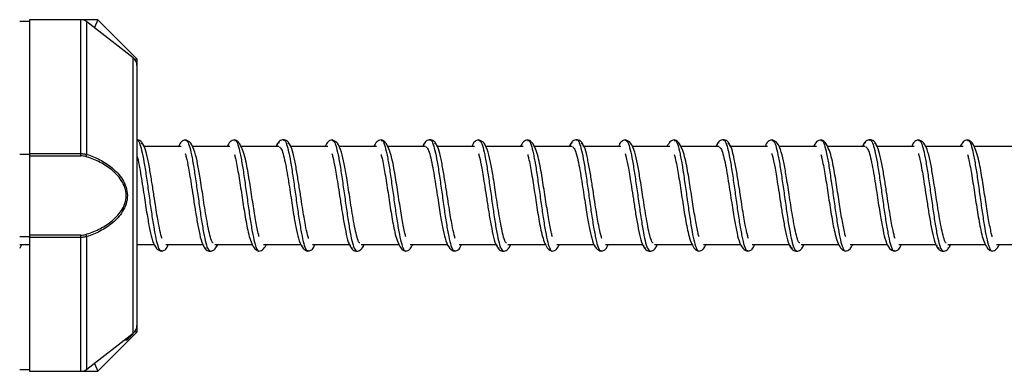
# Model space of a CAD drawing. Header units: millimetres. Extents: x 13 to 546, y 13 to 419.
# Tile 8 of 12: x 233 to 284, y 249 to 267. Entities that reach past the tile are written whole.
import ezdxf

# ---------------------------------------------------------------- set-up
doc = ezdxf.new("R2010")
doc.units = ezdxf.units.MM
doc.header["$LTSCALE"] = 2

msp = doc.modelspace()

# ---------------------------------------------------------------- linework, layer by layer
for p, q in [((233.73, 266.831), (233.23, 266.831)), ((236.357, 266.931), (233.73, 266.931)), ((233.73, 266.931), (233.73, 260.074)), ((236.357, 260.074), (236.357, 266.931)), ((237.23, 266.931), (236.357, 266.931)), ((236.665, 260.037), (236.665, 266.825)), ((239.037, 264.972), (236.665, 266.825)), ((237.041, 266.531), (237.064, 266.531)), ((237.23, 266.931), (237.064, 266.531)), ((237.064, 266.531), (237.144, 266.451)), ((237.23, 266.931), (239.23, 264.931)), ((238.73, 265.231), (238.705, 265.231)), ((238.816, 265.145), (238.73, 265.231)), ((238.73, 265.212), (238.73, 265.231)), ((239.037, 250.89), (239.037, 264.972)), ((239.23, 264.931), (239.123, 264.887)), ((239.23, 264.931), (239.23, 264.578)), ((239.219, 260.778), (239.208, 260.776)), ((239.208, 260.755), (239.221, 260.766)), ((241.486, 260.431), (239.598, 260.431)), ((241.713, 260.761), (241.728, 260.752)), ((243.986, 260.431), (242.06, 260.431)), ((244.212, 260.747), (244.237, 260.749)), ((246.486, 260.431), (244.559, 260.431)), ((246.708, 260.755), (246.721, 260.766)), ((248.986, 260.431), (247.098, 260.431)), ((249.213, 260.761), (249.228, 260.752)), ((251.486, 260.431), (249.56, 260.431)), ((251.712, 260.747), (251.737, 260.749)), ((253.986, 260.431), (252.059, 260.431)), ((254.208, 260.755), (254.221, 260.766)), ((256.486, 260.431), (254.598, 260.431)), ((256.713, 260.761), (256.728, 260.752)), ((258.986, 260.431), (257.06, 260.431)), ((259.212, 260.747), (259.237, 260.749)), ((261.486, 260.431), (259.559, 260.431)), ((261.708, 260.755), (261.721, 260.766)), ((263.986, 260.431), (262.098, 260.431)), ((264.213, 260.761), (264.228, 260.752)), ((266.486, 260.431), (264.56, 260.431)), ((266.712, 260.747), (266.737, 260.749)), ((268.986, 260.431), (267.059, 260.431)), ((269.208, 260.755), (269.221, 260.766)), ((271.486, 260.431), (269.598, 260.431)), ((271.713, 260.761), (271.728, 260.752)), ((273.986, 260.431), (272.06, 260.431)), ((274.212, 260.747), (274.237, 260.749)), ((276.486, 260.431), (274.559, 260.431)), ((276.708, 260.755), (276.721, 260.766)), ((278.986, 260.431), (277.098, 260.431)), ((279.213, 260.761), (279.228, 260.752)), ((281.486, 260.431), (279.56, 260.431)), ((281.712, 260.747), (281.737, 260.749)), ((283.986, 260.431), (282.059, 260.431)), ((233.23, 260.051), (233.73, 260.051)), ((233.73, 260.074), (233.73, 259.957)), ((233.73, 260.074), (236.357, 260.074)), ((233.73, 259.957), (236.357, 259.957)), ((233.73, 259.957), (233.73, 255.905)), ((236.357, 259.957), (236.357, 260.074)), ((233.73, 255.905), (233.73, 255.788)), ((236.357, 255.905), (233.73, 255.905)), ((236.357, 255.788), (236.357, 255.905)), ((233.73, 255.811), (233.23, 255.811)), ((233.23, 255.431), (233.73, 255.431)), ((236.357, 255.788), (233.73, 255.788)), ((233.73, 255.788), (233.73, 248.931)), ((236.357, 248.931), (236.357, 255.788)), ((236.665, 249.037), (236.665, 255.826)), ((239.23, 255.431), (240.122, 255.431)), ((240.703, 255.431), (242.592, 255.431)), ((243.203, 255.431), (245.124, 255.431)), ((245.703, 255.431), (247.622, 255.431)), ((248.203, 255.431), (250.092, 255.431)), ((250.703, 255.431), (252.624, 255.431)), ((253.203, 255.431), (255.122, 255.431)), ((255.703, 255.431), (257.592, 255.431)), ((258.203, 255.431), (260.124, 255.431)), ((260.703, 255.431), (262.622, 255.431)), ((263.203, 255.431), (265.092, 255.431)), ((265.703, 255.431), (267.624, 255.431)), ((268.203, 255.431), (270.122, 255.431)), ((270.703, 255.431), (272.592, 255.431)), ((273.203, 255.431), (275.124, 255.431)), ((275.703, 255.431), (277.622, 255.431)), ((278.203, 255.431), (280.092, 255.431)), ((280.703, 255.431), (282.624, 255.431)), ((283.203, 255.431), (285.122, 255.431)), ((240.458, 255.116), (240.478, 255.114)), ((242.958, 255.107), (242.971, 255.096)), ((245.46, 255.099), (245.474, 255.107)), ((247.958, 255.116), (247.978, 255.114)), ((250.458, 255.107), (250.471, 255.096)), ((252.96, 255.099), (252.974, 255.107)), ((255.458, 255.116), (255.478, 255.114)), ((257.958, 255.107), (257.971, 255.096)), ((260.46, 255.099), (260.474, 255.107)), ((262.958, 255.116), (262.978, 255.114)), ((265.458, 255.107), (265.471, 255.096)), ((267.96, 255.099), (267.974, 255.107)), ((270.458, 255.116), (270.478, 255.114)), ((272.958, 255.107), (272.971, 255.096)), ((275.46, 255.099), (275.474, 255.107)), ((277.958, 255.116), (277.978, 255.114)), ((280.458, 255.107), (280.471, 255.096)), ((282.96, 255.099), (282.974, 255.107)), ((236.665, 249.037), (239.037, 250.89)), ((239.23, 250.931), (237.23, 248.931)), ((238.73, 250.55), (239.03, 250.85)), ((239.03, 250.85), (239.03, 250.884)), ((239.123, 250.975), (239.23, 250.931)), ((239.23, 251.284), (239.23, 250.931)), ((238.601, 250.55), (238.73, 250.55)), ((238.73, 250.55), (238.73, 250.65)), ((237.041, 249.331), (237.064, 249.331)), ((237.144, 249.411), (237.064, 249.331)), ((237.064, 249.331), (237.23, 248.931)), ((233.23, 249.031), (233.73, 249.031)), ((233.73, 248.931), (236.357, 248.931)), ((236.357, 248.931), (237.23, 248.931))]:
    msp.add_line(p, q)
for centre, radius, start, end in [((236.357, 266.431), 0.5, 52, 90), ((238.73, 264.578), 0.5, 360, 52), ((236.524, 260.043), 0.141, 304.2213, 357.4642), ((236.524, 255.819), 0.141, 2.5358, 55.7787), ((238.73, 251.284), 0.5, 308, 0), ((236.357, 249.431), 0.5, 270, 308)]:
    msp.add_arc(centre, radius, start, end)
for points, knots in [([(239.23, 264.578), (239.23, 264.577), (239.23, 264.575), (239.23, 264.558), (239.23, 264.531), (239.23, 264.493), (239.23, 264.444), (239.23, 264.384), (239.23, 264.288), (239.23, 264.139), (239.23, 263.904), (239.23, 263.611), (239.23, 263.114), (239.23, 262.307), (239.23, 261.061), (239.23, 259.568), (239.23, 257.931), (239.23, 256.294), (239.23, 254.801), (239.23, 253.555), (239.23, 252.748), (239.23, 252.251), (239.23, 251.958), (239.23, 251.724), (239.23, 251.553), (239.23, 251.428), (239.23, 251.346), (239.23, 251.294), (239.23, 251.288), (239.23, 251.284)], [0, 0, 0, 0, 0.012971, 0.02589, 0.038779, 0.051659, 0.064552, 0.077478, 0.09046, 0.117494, 0.144572, 0.174806, 0.205084, 0.271825, 0.344214, 0.42093, 0.500006, 0.579082, 0.655798, 0.728188, 0.794928, 0.825156, 0.85544, 0.882469, 0.909552, 0.932211, 0.954762, 0.97732, 1, 1, 1, 1]), ([(239.575, 260.444), (239.559, 260.498), (239.529, 260.606), (239.423, 260.713), (239.314, 260.77), (239.251, 260.775), (239.219, 260.778)], [0, 0, 0, 0, 0.2557301, 0.5105111, 0.7589994, 1, 1, 1, 1]), ([(239.221, 260.766), (239.226, 260.77), (239.268, 260.808), (239.354, 260.646), (239.467, 260.274), (239.588, 259.678), (239.702, 258.935), (239.822, 258.106), (239.937, 257.261), (240.056, 256.475), (240.173, 255.811), (240.289, 255.343), (240.386, 255.101), (240.441, 255.112), (240.458, 255.116)], [0, 0, 0, 0, 0.010189, 0.105643, 0.199833, 0.295229, 0.389527, 0.484789, 0.57928, 0.674334, 0.769104, 0.863873, 0.958927, 1, 1, 1, 1]), ([(240.51, 255.727), (240.492, 255.783), (240.441, 255.943), (240.36, 256.339), (240.27, 256.833), (240.187, 257.343), (240.097, 257.951), (239.989, 258.63), (239.877, 259.335), (239.747, 259.975), (239.612, 260.482), (239.514, 260.573), (239.463, 260.62)], [0, 0, 0, 0, 0.058705, 0.167651, 0.237401, 0.31642, 0.404476, 0.503782, 0.611717, 0.731196, 0.859661, 1, 1, 1, 1]), ([(241.719, 260.778), (241.667, 260.767), (241.561, 260.744), (241.427, 260.62), (241.381, 260.481), (241.364, 260.431)], [0, 0, 0, 0, 0.383151, 0.777281, 1, 1, 1, 1]), ([(243.128, 255.5), (243.117, 255.505), (243.071, 255.528), (242.986, 255.777), (242.887, 256.199), (242.789, 256.725), (242.696, 257.284), (242.59, 257.994), (242.464, 258.792), (242.336, 259.566), (242.196, 260.183), (241.984, 260.679), (241.809, 260.744), (241.719, 260.778)], [0, 0, 0, 0, 0.029326, 0.12261, 0.209649, 0.292409, 0.369756, 0.440851, 0.567618, 0.671793, 0.77546, 0.884313, 1, 1, 1, 1]), ([(241.728, 260.752), (241.757, 260.745), (241.825, 260.729), (241.93, 260.419), (242.048, 259.896), (242.165, 259.195), (242.281, 258.387), (242.401, 257.54), (242.515, 256.725), (242.635, 256.015), (242.749, 255.475), (242.861, 255.146), (242.928, 255.119), (242.958, 255.107)], [0, 0, 0, 0, 0.068843, 0.163956, 0.259372, 0.354787, 0.449901, 0.545564, 0.64044, 0.736275, 0.831, 0.926931, 1, 1, 1, 1]), ([(244.219, 260.778), (244.139, 260.757), (243.984, 260.717), (243.885, 260.524), (243.838, 260.431)], [0, 0, 0, 0, 0.517153, 1, 1, 1, 1]), ([(245.481, 255.809), (245.465, 255.871), (245.408, 256.084), (245.291, 256.689), (245.148, 257.61), (244.989, 258.635), (244.859, 259.451), (244.715, 260.046), (244.572, 260.441), (244.397, 260.723), (244.279, 260.759), (244.219, 260.778)], [0, 0, 0, 0, 0.055834, 0.190866, 0.32998, 0.473648, 0.62566, 0.710874, 0.801094, 0.897713, 1, 1, 1, 1]), ([(244.237, 260.749), (244.249, 260.752), (244.3, 260.768), (244.393, 260.545), (244.507, 260.095), (244.628, 259.444), (244.741, 258.663), (244.862, 257.823), (244.975, 256.988), (245.096, 256.239), (245.21, 255.626), (245.33, 255.239), (245.411, 255.063), (245.455, 255.095), (245.46, 255.099)], [0, 0, 0, 0, 0.030367, 0.126573, 0.221804, 0.318145, 0.413267, 0.509666, 0.604766, 0.701146, 0.796312, 0.892594, 0.987913, 1, 1, 1, 1]), ([(246.512, 260.635), (246.47, 260.63), (246.415, 260.624), (246.359, 260.469), (246.345, 260.431)], [0, 0, 0, 0, 0.755167, 1, 1, 1, 1]), ([(246.719, 260.778), (246.689, 260.775), (246.627, 260.77), (246.521, 260.717), (246.42, 260.613), (246.392, 260.511), (246.379, 260.46)], [0, 0, 0, 0, 0.239569, 0.485837, 0.740593, 1, 1, 1, 1]), ([(246.505, 260.43), (246.545, 260.4), (246.621, 260.342), (246.727, 259.991), (246.834, 259.52), (246.93, 258.966), (247.021, 258.387), (247.134, 257.671), (247.252, 256.878), (247.387, 256.15), (247.517, 255.589), (247.721, 255.168), (247.886, 255.112), (247.969, 255.084)], [0, 0, 0, 0, 0.094613, 0.183154, 0.26791, 0.346844, 0.420806, 0.490118, 0.610571, 0.71147, 0.806136, 0.903595, 1, 1, 1, 1]), ([(247.075, 260.444), (247.059, 260.498), (247.029, 260.606), (246.923, 260.713), (246.814, 260.77), (246.751, 260.775), (246.719, 260.778)], [0, 0, 0, 0, 0.25573, 0.510511, 0.758999, 1, 1, 1, 1]), ([(246.721, 260.766), (246.726, 260.77), (246.768, 260.808), (246.854, 260.646), (246.967, 260.274), (247.088, 259.678), (247.202, 258.935), (247.322, 258.106), (247.437, 257.261), (247.556, 256.475), (247.673, 255.811), (247.789, 255.343), (247.886, 255.101), (247.941, 255.112), (247.958, 255.116)], [0, 0, 0, 0, 0.010189, 0.105643, 0.199833, 0.295229, 0.389527, 0.484789, 0.57928, 0.674334, 0.769104, 0.863873, 0.958927, 1, 1, 1, 1]), ([(248.01, 255.727), (247.992, 255.783), (247.941, 255.943), (247.86, 256.339), (247.77, 256.833), (247.687, 257.343), (247.597, 257.951), (247.489, 258.63), (247.377, 259.335), (247.247, 259.975), (247.112, 260.482), (247.014, 260.573), (246.963, 260.62)], [0, 0, 0, 0, 0.058705, 0.167651, 0.237401, 0.31642, 0.404476, 0.503782, 0.611717, 0.731196, 0.859661, 1, 1, 1, 1]), ([(249.219, 260.778), (249.167, 260.767), (249.061, 260.744), (248.927, 260.62), (248.881, 260.481), (248.864, 260.431)], [0, 0, 0, 0, 0.383151, 0.777281, 1, 1, 1, 1]), ([(250.628, 255.5), (250.617, 255.505), (250.571, 255.528), (250.486, 255.777), (250.387, 256.199), (250.289, 256.725), (250.196, 257.284), (250.09, 257.994), (249.964, 258.792), (249.836, 259.566), (249.696, 260.183), (249.484, 260.679), (249.309, 260.744), (249.219, 260.778)], [0, 0, 0, 0, 0.029326, 0.12261, 0.209649, 0.292409, 0.369756, 0.440851, 0.567618, 0.671793, 0.77546, 0.884313, 1, 1, 1, 1]), ([(249.228, 260.752), (249.257, 260.745), (249.325, 260.729), (249.43, 260.419), (249.548, 259.896), (249.665, 259.195), (249.781, 258.387), (249.901, 257.54), (250.015, 256.725), (250.135, 256.015), (250.249, 255.475), (250.361, 255.146), (250.428, 255.119), (250.458, 255.107)], [0, 0, 0, 0, 0.068843, 0.163956, 0.259372, 0.354787, 0.449901, 0.545564, 0.64044, 0.736275, 0.831, 0.926931, 1, 1, 1, 1]), ([(251.719, 260.778), (251.639, 260.757), (251.484, 260.717), (251.385, 260.524), (251.338, 260.431)], [0, 0, 0, 0, 0.517153, 1, 1, 1, 1]), ([(252.981, 255.809), (252.965, 255.871), (252.908, 256.084), (252.791, 256.689), (252.648, 257.61), (252.489, 258.635), (252.359, 259.451), (252.215, 260.046), (252.072, 260.441), (251.897, 260.723), (251.779, 260.759), (251.719, 260.778)], [0, 0, 0, 0, 0.055834, 0.190866, 0.32998, 0.473648, 0.62566, 0.710874, 0.801094, 0.897713, 1, 1, 1, 1]), ([(251.737, 260.749), (251.749, 260.752), (251.8, 260.768), (251.893, 260.545), (252.007, 260.095), (252.128, 259.444), (252.241, 258.663), (252.362, 257.823), (252.475, 256.988), (252.596, 256.239), (252.71, 255.626), (252.83, 255.239), (252.911, 255.063), (252.955, 255.095), (252.96, 255.099)], [0, 0, 0, 0, 0.030367, 0.126573, 0.221804, 0.318145, 0.413267, 0.509666, 0.604766, 0.701146, 0.796312, 0.892594, 0.987913, 1, 1, 1, 1]), ([(254.012, 260.635), (253.97, 260.63), (253.915, 260.624), (253.859, 260.469), (253.845, 260.431)], [0, 0, 0, 0, 0.755167, 1, 1, 1, 1]), ([(254.219, 260.778), (254.189, 260.775), (254.127, 260.77), (254.021, 260.717), (253.92, 260.613), (253.892, 260.511), (253.879, 260.46)], [0, 0, 0, 0, 0.239569, 0.485837, 0.740593, 1, 1, 1, 1]), ([(254.005, 260.43), (254.045, 260.4), (254.121, 260.342), (254.227, 259.991), (254.334, 259.52), (254.43, 258.966), (254.521, 258.387), (254.634, 257.671), (254.752, 256.878), (254.887, 256.15), (255.017, 255.589), (255.221, 255.168), (255.386, 255.112), (255.469, 255.084)], [0, 0, 0, 0, 0.094613, 0.183154, 0.26791, 0.346844, 0.420806, 0.490118, 0.610571, 0.71147, 0.806136, 0.903595, 1, 1, 1, 1]), ([(254.575, 260.444), (254.559, 260.498), (254.529, 260.606), (254.423, 260.713), (254.314, 260.77), (254.251, 260.775), (254.219, 260.778)], [0, 0, 0, 0, 0.25573, 0.510511, 0.758999, 1, 1, 1, 1]), ([(254.221, 260.766), (254.226, 260.77), (254.268, 260.808), (254.354, 260.646), (254.467, 260.274), (254.588, 259.678), (254.702, 258.935), (254.822, 258.106), (254.937, 257.261), (255.056, 256.475), (255.173, 255.811), (255.289, 255.343), (255.386, 255.101), (255.441, 255.112), (255.458, 255.116)], [0, 0, 0, 0, 0.010189, 0.105643, 0.199833, 0.295229, 0.389527, 0.484789, 0.57928, 0.674334, 0.769104, 0.863873, 0.958927, 1, 1, 1, 1]), ([(255.51, 255.727), (255.492, 255.783), (255.441, 255.943), (255.36, 256.339), (255.27, 256.833), (255.187, 257.343), (255.097, 257.951), (254.989, 258.63), (254.877, 259.335), (254.747, 259.975), (254.612, 260.482), (254.514, 260.573), (254.463, 260.62)], [0, 0, 0, 0, 0.058705, 0.167651, 0.237401, 0.31642, 0.404476, 0.503782, 0.611717, 0.731196, 0.859661, 1, 1, 1, 1]), ([(256.719, 260.778), (256.667, 260.767), (256.561, 260.744), (256.427, 260.62), (256.381, 260.481), (256.364, 260.431)], [0, 0, 0, 0, 0.383151, 0.777281, 1, 1, 1, 1]), ([(258.128, 255.5), (258.117, 255.505), (258.071, 255.528), (257.986, 255.777), (257.887, 256.199), (257.789, 256.725), (257.696, 257.284), (257.59, 257.994), (257.464, 258.792), (257.336, 259.566), (257.196, 260.183), (256.984, 260.679), (256.809, 260.744), (256.719, 260.778)], [0, 0, 0, 0, 0.029326, 0.12261, 0.209649, 0.292409, 0.369756, 0.440851, 0.567618, 0.671793, 0.77546, 0.884313, 1, 1, 1, 1]), ([(256.728, 260.752), (256.757, 260.745), (256.825, 260.729), (256.93, 260.419), (257.048, 259.896), (257.165, 259.195), (257.281, 258.387), (257.401, 257.54), (257.515, 256.725), (257.635, 256.015), (257.749, 255.475), (257.861, 255.146), (257.928, 255.119), (257.958, 255.107)], [0, 0, 0, 0, 0.068843, 0.163956, 0.259372, 0.354787, 0.449901, 0.545564, 0.64044, 0.736275, 0.831, 0.926931, 1, 1, 1, 1]), ([(259.219, 260.778), (259.139, 260.757), (258.984, 260.717), (258.885, 260.524), (258.838, 260.431)], [0, 0, 0, 0, 0.517153, 1, 1, 1, 1]), ([(260.481, 255.809), (260.465, 255.871), (260.408, 256.084), (260.291, 256.689), (260.148, 257.61), (259.989, 258.635), (259.859, 259.451), (259.715, 260.046), (259.572, 260.441), (259.397, 260.723), (259.279, 260.759), (259.219, 260.778)], [0, 0, 0, 0, 0.055834, 0.190866, 0.32998, 0.473648, 0.62566, 0.710874, 0.801094, 0.897713, 1, 1, 1, 1]), ([(259.237, 260.749), (259.249, 260.752), (259.3, 260.768), (259.393, 260.545), (259.507, 260.095), (259.628, 259.444), (259.741, 258.663), (259.862, 257.823), (259.975, 256.988), (260.096, 256.239), (260.21, 255.626), (260.33, 255.239), (260.411, 255.063), (260.455, 255.095), (260.46, 255.099)], [0, 0, 0, 0, 0.030367, 0.126573, 0.221804, 0.318145, 0.413267, 0.509666, 0.604766, 0.701146, 0.796312, 0.892594, 0.987913, 1, 1, 1, 1]), ([(261.512, 260.635), (261.47, 260.63), (261.415, 260.624), (261.359, 260.469), (261.345, 260.431)], [0, 0, 0, 0, 0.755167, 1, 1, 1, 1]), ([(261.719, 260.778), (261.689, 260.775), (261.627, 260.77), (261.521, 260.717), (261.42, 260.613), (261.392, 260.511), (261.379, 260.46)], [0, 0, 0, 0, 0.239569, 0.485837, 0.740593, 1, 1, 1, 1]), ([(261.505, 260.43), (261.545, 260.4), (261.621, 260.342), (261.727, 259.991), (261.834, 259.52), (261.93, 258.966), (262.021, 258.387), (262.134, 257.671), (262.252, 256.878), (262.387, 256.15), (262.517, 255.589), (262.721, 255.168), (262.886, 255.112), (262.969, 255.084)], [0, 0, 0, 0, 0.094613, 0.183154, 0.26791, 0.346844, 0.420806, 0.490118, 0.610571, 0.71147, 0.806136, 0.903595, 1, 1, 1, 1]), ([(262.075, 260.444), (262.059, 260.498), (262.029, 260.606), (261.923, 260.713), (261.814, 260.77), (261.751, 260.775), (261.719, 260.778)], [0, 0, 0, 0, 0.2557301, 0.5105111, 0.7589994, 1, 1, 1, 1]), ([(261.721, 260.766), (261.726, 260.77), (261.768, 260.808), (261.854, 260.646), (261.967, 260.274), (262.088, 259.678), (262.202, 258.935), (262.322, 258.106), (262.437, 257.261), (262.556, 256.475), (262.673, 255.811), (262.789, 255.343), (262.886, 255.101), (262.941, 255.112), (262.958, 255.116)], [0, 0, 0, 0, 0.010189, 0.105643, 0.199833, 0.295229, 0.389527, 0.484789, 0.57928, 0.674334, 0.769104, 0.863873, 0.958927, 1, 1, 1, 1]), ([(263.01, 255.727), (262.992, 255.783), (262.941, 255.943), (262.86, 256.339), (262.77, 256.833), (262.687, 257.343), (262.597, 257.951), (262.489, 258.63), (262.377, 259.335), (262.247, 259.975), (262.112, 260.482), (262.014, 260.573), (261.963, 260.62)], [0, 0, 0, 0, 0.058705, 0.167651, 0.237401, 0.31642, 0.404476, 0.503782, 0.611717, 0.731196, 0.859661, 1, 1, 1, 1]), ([(264.219, 260.778), (264.167, 260.767), (264.061, 260.744), (263.927, 260.62), (263.881, 260.481), (263.864, 260.431)], [0, 0, 0, 0, 0.383151, 0.777281, 1, 1, 1, 1]), ([(265.628, 255.5), (265.617, 255.505), (265.571, 255.528), (265.486, 255.777), (265.387, 256.199), (265.289, 256.725), (265.196, 257.284), (265.09, 257.994), (264.964, 258.792), (264.836, 259.566), (264.696, 260.183), (264.484, 260.679), (264.309, 260.744), (264.219, 260.778)], [0, 0, 0, 0, 0.029326, 0.12261, 0.209649, 0.292409, 0.369756, 0.440851, 0.567618, 0.671793, 0.77546, 0.884313, 1, 1, 1, 1]), ([(264.228, 260.752), (264.257, 260.745), (264.325, 260.729), (264.43, 260.419), (264.548, 259.896), (264.665, 259.195), (264.781, 258.387), (264.901, 257.54), (265.015, 256.725), (265.135, 256.015), (265.249, 255.475), (265.361, 255.146), (265.428, 255.119), (265.458, 255.107)], [0, 0, 0, 0, 0.068843, 0.163956, 0.259372, 0.354787, 0.449901, 0.545564, 0.64044, 0.736275, 0.831, 0.926931, 1, 1, 1, 1]), ([(266.719, 260.778), (266.639, 260.757), (266.484, 260.717), (266.385, 260.524), (266.338, 260.431)], [0, 0, 0, 0, 0.517153, 1, 1, 1, 1]), ([(267.981, 255.809), (267.965, 255.871), (267.908, 256.084), (267.791, 256.689), (267.648, 257.61), (267.489, 258.635), (267.359, 259.451), (267.215, 260.046), (267.072, 260.441), (266.897, 260.723), (266.779, 260.759), (266.719, 260.778)], [0, 0, 0, 0, 0.055834, 0.190866, 0.32998, 0.473648, 0.62566, 0.710874, 0.801094, 0.897713, 1, 1, 1, 1]), ([(266.737, 260.749), (266.749, 260.752), (266.8, 260.768), (266.893, 260.545), (267.007, 260.095), (267.128, 259.444), (267.241, 258.663), (267.362, 257.823), (267.475, 256.988), (267.596, 256.239), (267.71, 255.626), (267.83, 255.239), (267.911, 255.063), (267.955, 255.095), (267.96, 255.099)], [0, 0, 0, 0, 0.030367, 0.126573, 0.221804, 0.318145, 0.413267, 0.509666, 0.604766, 0.701146, 0.796312, 0.892594, 0.987913, 1, 1, 1, 1]), ([(269.012, 260.635), (268.97, 260.63), (268.915, 260.624), (268.859, 260.469), (268.845, 260.431)], [0, 0, 0, 0, 0.755167, 1, 1, 1, 1]), ([(269.219, 260.778), (269.189, 260.775), (269.127, 260.77), (269.021, 260.717), (268.92, 260.613), (268.892, 260.511), (268.879, 260.46)], [0, 0, 0, 0, 0.239569, 0.485837, 0.740593, 1, 1, 1, 1]), ([(269.005, 260.43), (269.045, 260.4), (269.121, 260.342), (269.227, 259.991), (269.334, 259.52), (269.43, 258.966), (269.521, 258.387), (269.634, 257.671), (269.752, 256.878), (269.887, 256.15), (270.017, 255.589), (270.221, 255.168), (270.386, 255.112), (270.469, 255.084)], [0, 0, 0, 0, 0.094613, 0.183154, 0.26791, 0.346844, 0.420806, 0.490118, 0.610571, 0.71147, 0.806136, 0.903595, 1, 1, 1, 1]), ([(269.575, 260.444), (269.559, 260.498), (269.529, 260.606), (269.423, 260.713), (269.314, 260.77), (269.251, 260.775), (269.219, 260.778)], [0, 0, 0, 0, 0.25573, 0.510511, 0.758999, 1, 1, 1, 1]), ([(269.221, 260.766), (269.226, 260.77), (269.268, 260.808), (269.354, 260.646), (269.467, 260.274), (269.588, 259.678), (269.702, 258.935), (269.822, 258.106), (269.937, 257.261), (270.056, 256.475), (270.173, 255.811), (270.289, 255.343), (270.386, 255.101), (270.441, 255.112), (270.458, 255.116)], [0, 0, 0, 0, 0.010189, 0.105643, 0.199833, 0.295229, 0.389527, 0.484789, 0.57928, 0.674334, 0.769104, 0.863873, 0.958927, 1, 1, 1, 1]), ([(270.51, 255.727), (270.492, 255.783), (270.441, 255.943), (270.36, 256.339), (270.27, 256.833), (270.187, 257.343), (270.097, 257.951), (269.989, 258.63), (269.877, 259.335), (269.747, 259.975), (269.612, 260.482), (269.514, 260.573), (269.463, 260.62)], [0, 0, 0, 0, 0.058705, 0.167651, 0.237401, 0.31642, 0.404476, 0.503782, 0.611717, 0.731196, 0.859661, 1, 1, 1, 1]), ([(271.719, 260.778), (271.667, 260.767), (271.561, 260.744), (271.427, 260.62), (271.381, 260.481), (271.364, 260.431)], [0, 0, 0, 0, 0.383151, 0.777281, 1, 1, 1, 1]), ([(273.128, 255.5), (273.117, 255.505), (273.071, 255.528), (272.986, 255.777), (272.887, 256.199), (272.789, 256.725), (272.696, 257.284), (272.59, 257.994), (272.464, 258.792), (272.336, 259.566), (272.196, 260.183), (271.984, 260.679), (271.809, 260.744), (271.719, 260.778)], [0, 0, 0, 0, 0.029326, 0.12261, 0.209649, 0.292409, 0.369756, 0.440851, 0.567618, 0.671793, 0.77546, 0.884313, 1, 1, 1, 1]), ([(271.728, 260.752), (271.757, 260.745), (271.825, 260.729), (271.93, 260.419), (272.048, 259.896), (272.165, 259.195), (272.281, 258.387), (272.401, 257.54), (272.515, 256.725), (272.635, 256.015), (272.749, 255.475), (272.861, 255.146), (272.928, 255.119), (272.958, 255.107)], [0, 0, 0, 0, 0.068843, 0.163956, 0.259372, 0.354787, 0.449901, 0.545564, 0.64044, 0.736275, 0.831, 0.926931, 1, 1, 1, 1]), ([(274.219, 260.778), (274.139, 260.757), (273.984, 260.717), (273.885, 260.524), (273.838, 260.431)], [0, 0, 0, 0, 0.517153, 1, 1, 1, 1]), ([(275.481, 255.809), (275.465, 255.871), (275.408, 256.084), (275.291, 256.689), (275.148, 257.61), (274.989, 258.635), (274.859, 259.451), (274.715, 260.046), (274.572, 260.441), (274.397, 260.723), (274.279, 260.759), (274.219, 260.778)], [0, 0, 0, 0, 0.055834, 0.190866, 0.32998, 0.473648, 0.62566, 0.710874, 0.801094, 0.897713, 1, 1, 1, 1]), ([(274.237, 260.749), (274.249, 260.752), (274.3, 260.768), (274.393, 260.545), (274.507, 260.095), (274.628, 259.444), (274.741, 258.663), (274.862, 257.823), (274.975, 256.988), (275.096, 256.239), (275.21, 255.626), (275.33, 255.239), (275.411, 255.063), (275.455, 255.095), (275.46, 255.099)], [0, 0, 0, 0, 0.030367, 0.126573, 0.221804, 0.318145, 0.413267, 0.509666, 0.604766, 0.701146, 0.796312, 0.892594, 0.987913, 1, 1, 1, 1]), ([(276.512, 260.635), (276.47, 260.63), (276.415, 260.624), (276.359, 260.469), (276.345, 260.431)], [0, 0, 0, 0, 0.755167, 1, 1, 1, 1]), ([(276.719, 260.778), (276.689, 260.775), (276.627, 260.77), (276.521, 260.717), (276.42, 260.613), (276.392, 260.511), (276.379, 260.46)], [0, 0, 0, 0, 0.239569, 0.485837, 0.740593, 1, 1, 1, 1]), ([(276.505, 260.43), (276.545, 260.4), (276.621, 260.342), (276.727, 259.991), (276.834, 259.52), (276.93, 258.966), (277.021, 258.387), (277.134, 257.671), (277.252, 256.878), (277.387, 256.15), (277.517, 255.589), (277.721, 255.168), (277.886, 255.112), (277.969, 255.084)], [0, 0, 0, 0, 0.094613, 0.183154, 0.26791, 0.346844, 0.420806, 0.490118, 0.610571, 0.71147, 0.806136, 0.903595, 1, 1, 1, 1]), ([(277.075, 260.444), (277.059, 260.498), (277.029, 260.606), (276.923, 260.713), (276.814, 260.77), (276.751, 260.775), (276.719, 260.778)], [0, 0, 0, 0, 0.25573, 0.510511, 0.758999, 1, 1, 1, 1]), ([(276.721, 260.766), (276.726, 260.77), (276.768, 260.808), (276.854, 260.646), (276.967, 260.274), (277.088, 259.678), (277.202, 258.935), (277.322, 258.106), (277.437, 257.261), (277.556, 256.475), (277.673, 255.811), (277.789, 255.343), (277.886, 255.101), (277.941, 255.112), (277.958, 255.116)], [0, 0, 0, 0, 0.010189, 0.105643, 0.199833, 0.295229, 0.389527, 0.484789, 0.57928, 0.674334, 0.769104, 0.863873, 0.958927, 1, 1, 1, 1]), ([(278.01, 255.727), (277.992, 255.783), (277.941, 255.943), (277.86, 256.339), (277.77, 256.833), (277.687, 257.343), (277.597, 257.951), (277.489, 258.63), (277.377, 259.335), (277.247, 259.975), (277.112, 260.482), (277.014, 260.573), (276.963, 260.62)], [0, 0, 0, 0, 0.058705, 0.167651, 0.237401, 0.31642, 0.404476, 0.503782, 0.611717, 0.731196, 0.859661, 1, 1, 1, 1]), ([(279.219, 260.778), (279.167, 260.767), (279.061, 260.744), (278.927, 260.62), (278.881, 260.481), (278.864, 260.431)], [0, 0, 0, 0, 0.383151, 0.777281, 1, 1, 1, 1]), ([(280.628, 255.5), (280.617, 255.505), (280.571, 255.528), (280.486, 255.777), (280.387, 256.199), (280.289, 256.725), (280.196, 257.284), (280.09, 257.994), (279.964, 258.792), (279.836, 259.566), (279.696, 260.183), (279.484, 260.679), (279.309, 260.744), (279.219, 260.778)], [0, 0, 0, 0, 0.029326, 0.12261, 0.209649, 0.292409, 0.369756, 0.440851, 0.567618, 0.671793, 0.77546, 0.884313, 1, 1, 1, 1]), ([(279.228, 260.752), (279.257, 260.745), (279.325, 260.729), (279.43, 260.419), (279.548, 259.896), (279.665, 259.195), (279.781, 258.387), (279.901, 257.54), (280.015, 256.725), (280.135, 256.015), (280.249, 255.475), (280.361, 255.146), (280.428, 255.119), (280.458, 255.107)], [0, 0, 0, 0, 0.068843, 0.163956, 0.259372, 0.354787, 0.449901, 0.545564, 0.64044, 0.736275, 0.831, 0.926931, 1, 1, 1, 1]), ([(281.719, 260.778), (281.639, 260.757), (281.484, 260.717), (281.385, 260.524), (281.338, 260.431)], [0, 0, 0, 0, 0.517153, 1, 1, 1, 1]), ([(282.981, 255.809), (282.965, 255.871), (282.908, 256.084), (282.791, 256.689), (282.648, 257.61), (282.489, 258.635), (282.359, 259.451), (282.215, 260.046), (282.072, 260.441), (281.897, 260.723), (281.779, 260.759), (281.719, 260.778)], [0, 0, 0, 0, 0.055834, 0.190866, 0.32998, 0.473648, 0.62566, 0.710874, 0.801094, 0.897713, 1, 1, 1, 1]), ([(281.737, 260.749), (281.749, 260.752), (281.8, 260.768), (281.893, 260.545), (282.007, 260.095), (282.128, 259.444), (282.241, 258.663), (282.362, 257.823), (282.475, 256.988), (282.596, 256.239), (282.71, 255.626), (282.83, 255.239), (282.911, 255.063), (282.955, 255.095), (282.96, 255.099)], [0, 0, 0, 0, 0.030367, 0.126573, 0.221804, 0.318145, 0.413267, 0.509666, 0.604766, 0.701146, 0.796312, 0.892594, 0.987913, 1, 1, 1, 1]), ([(236.357, 260.074), (236.38, 260.074), (236.426, 260.073), (236.493, 260.068), (236.556, 260.061), (236.614, 260.05), (236.648, 260.041), (236.665, 260.037)], [0, 0, 0, 0, 0.209186, 0.41563, 0.61734, 0.812591, 1, 1, 1, 1]), ([(236.604, 255.936), (236.83, 256.004), (237.056, 256.093), (237.491, 256.31), (237.702, 256.438), (238.101, 256.754), (238.286, 256.938), (238.505, 257.277), (238.566, 257.398), (238.652, 257.658), (238.676, 257.796), (238.675, 258.075), (238.65, 258.212), (238.562, 258.473), (238.501, 258.593), (238.355, 258.816), (238.271, 258.919), (238.091, 259.107), (237.994, 259.193), (237.694, 259.429), (237.484, 259.556), (237.052, 259.771), (236.83, 259.858), (236.604, 259.926)], [0, 0, 0, 0, 0.125, 0.125, 0.25, 0.25, 0.375, 0.375, 0.4375, 0.4375, 0.5, 0.5, 0.5625, 0.5625, 0.625, 0.625, 0.6875, 0.6875, 0.75, 0.75, 0.875, 0.875, 1, 1, 1, 1]), ([(236.665, 260.037), (236.892, 259.965), (237.113, 259.874), (237.545, 259.648), (237.755, 259.514), (238.056, 259.264), (238.152, 259.173), (238.333, 258.975), (238.417, 258.866), (238.562, 258.631), (238.624, 258.504), (238.712, 258.228), (238.736, 258.083), (238.737, 257.788), (238.714, 257.643), (238.628, 257.367), (238.567, 257.24), (238.348, 256.882), (238.163, 256.688), (237.764, 256.354), (237.553, 256.219), (237.117, 255.99), (236.892, 255.897), (236.665, 255.826)], [0, 0, 0, 0, 0.125, 0.125, 0.25, 0.25, 0.3125, 0.3125, 0.375, 0.375, 0.4375, 0.4375, 0.5, 0.5, 0.5625, 0.5625, 0.625, 0.625, 0.75, 0.75, 0.875, 0.875, 1, 1, 1, 1]), ([(239.221, 259.986), (239.224, 259.978), (239.261, 259.866), (239.334, 259.509), (239.43, 258.968), (239.521, 258.387), (239.634, 257.672), (239.752, 256.878), (239.887, 256.15), (240.017, 255.589), (240.221, 255.168), (240.386, 255.112), (240.469, 255.084)], [0, 0, 0, 0, 0.0081954, 0.1111046, 0.2069451, 0.2967489, 0.3809075, 0.5271597, 0.6496702, 0.7646121, 0.8829466, 1, 1, 1, 1]), ([(241.7, 260.073), (241.716, 260.017), (241.765, 259.842), (241.853, 259.42), (241.941, 258.893), (242.026, 258.361), (242.123, 257.738), (242.226, 257.052), (242.347, 256.363), (242.472, 255.751), (242.616, 255.298), (242.712, 255.251), (242.762, 255.227)], [0, 0, 0, 0, 0.0540969, 0.1676265, 0.2374468, 0.3171197, 0.4069472, 0.5050575, 0.6144108, 0.7324088, 0.8618034, 1, 1, 1, 1]), ([(244.216, 260.025), (244.231, 259.964), (244.268, 259.821), (244.34, 259.481), (244.439, 258.919), (244.57, 258.085), (244.725, 257.048), (244.861, 256.269), (244.997, 255.72), (245.136, 255.372), (245.303, 255.13), (245.413, 255.1), (245.469, 255.084)], [0, 0, 0, 0, 0.053804, 0.12879, 0.203178, 0.351165, 0.498054, 0.650584, 0.731331, 0.817546, 0.907843, 1, 1, 1, 1]), ([(249.2, 260.073), (249.216, 260.017), (249.265, 259.842), (249.353, 259.42), (249.441, 258.893), (249.526, 258.361), (249.623, 257.738), (249.726, 257.052), (249.847, 256.363), (249.972, 255.751), (250.116, 255.298), (250.212, 255.251), (250.262, 255.227)], [0, 0, 0, 0, 0.054097, 0.167626, 0.237447, 0.31712, 0.406947, 0.505057, 0.614411, 0.732409, 0.861803, 1, 1, 1, 1]), ([(251.716, 260.025), (251.731, 259.964), (251.768, 259.821), (251.84, 259.481), (251.939, 258.919), (252.07, 258.085), (252.225, 257.048), (252.361, 256.269), (252.497, 255.72), (252.636, 255.372), (252.803, 255.13), (252.913, 255.1), (252.969, 255.084)], [0, 0, 0, 0, 0.053804, 0.12879, 0.203178, 0.351165, 0.498054, 0.650584, 0.731331, 0.817546, 0.907843, 1, 1, 1, 1]), ([(256.7, 260.073), (256.716, 260.017), (256.765, 259.842), (256.853, 259.42), (256.941, 258.893), (257.026, 258.361), (257.123, 257.738), (257.226, 257.052), (257.347, 256.363), (257.472, 255.751), (257.616, 255.298), (257.712, 255.251), (257.762, 255.227)], [0, 0, 0, 0, 0.054097, 0.167626, 0.237447, 0.31712, 0.406947, 0.505057, 0.614411, 0.732409, 0.861803, 1, 1, 1, 1]), ([(259.216, 260.025), (259.231, 259.964), (259.268, 259.821), (259.34, 259.481), (259.439, 258.919), (259.57, 258.085), (259.725, 257.048), (259.861, 256.269), (259.997, 255.72), (260.136, 255.372), (260.303, 255.13), (260.413, 255.1), (260.469, 255.084)], [0, 0, 0, 0, 0.053804, 0.12879, 0.203178, 0.351165, 0.498054, 0.650584, 0.731331, 0.817546, 0.907843, 1, 1, 1, 1]), ([(264.2, 260.073), (264.216, 260.017), (264.265, 259.842), (264.353, 259.42), (264.441, 258.893), (264.526, 258.361), (264.623, 257.738), (264.726, 257.052), (264.847, 256.363), (264.972, 255.751), (265.116, 255.298), (265.212, 255.251), (265.262, 255.227)], [0, 0, 0, 0, 0.054097, 0.167626, 0.237447, 0.31712, 0.406947, 0.505057, 0.614411, 0.732409, 0.861803, 1, 1, 1, 1]), ([(266.716, 260.025), (266.731, 259.964), (266.768, 259.821), (266.84, 259.481), (266.939, 258.919), (267.07, 258.085), (267.225, 257.048), (267.361, 256.269), (267.497, 255.72), (267.636, 255.372), (267.803, 255.13), (267.913, 255.1), (267.969, 255.084)], [0, 0, 0, 0, 0.053804, 0.12879, 0.203178, 0.351165, 0.498054, 0.650584, 0.731331, 0.817546, 0.907843, 1, 1, 1, 1]), ([(271.7, 260.073), (271.716, 260.017), (271.765, 259.842), (271.853, 259.42), (271.941, 258.893), (272.026, 258.361), (272.123, 257.738), (272.226, 257.052), (272.347, 256.363), (272.472, 255.751), (272.616, 255.298), (272.712, 255.251), (272.762, 255.227)], [0, 0, 0, 0, 0.054097, 0.167626, 0.237447, 0.31712, 0.406947, 0.505057, 0.614411, 0.732409, 0.861803, 1, 1, 1, 1]), ([(274.216, 260.025), (274.231, 259.964), (274.268, 259.821), (274.34, 259.481), (274.439, 258.919), (274.57, 258.085), (274.725, 257.048), (274.861, 256.269), (274.997, 255.72), (275.136, 255.372), (275.303, 255.13), (275.413, 255.1), (275.469, 255.084)], [0, 0, 0, 0, 0.053804, 0.12879, 0.203178, 0.351165, 0.498054, 0.650584, 0.731331, 0.817546, 0.907843, 1, 1, 1, 1]), ([(279.2, 260.073), (279.216, 260.017), (279.265, 259.842), (279.353, 259.42), (279.441, 258.893), (279.526, 258.361), (279.623, 257.738), (279.726, 257.052), (279.847, 256.363), (279.972, 255.751), (280.116, 255.298), (280.212, 255.251), (280.262, 255.227)], [0, 0, 0, 0, 0.054097, 0.167626, 0.237447, 0.31712, 0.406947, 0.505057, 0.614411, 0.732409, 0.861803, 1, 1, 1, 1]), ([(281.716, 260.025), (281.731, 259.964), (281.768, 259.821), (281.84, 259.481), (281.939, 258.919), (282.07, 258.085), (282.225, 257.048), (282.361, 256.269), (282.497, 255.72), (282.636, 255.372), (282.803, 255.13), (282.913, 255.1), (282.969, 255.084)], [0, 0, 0, 0, 0.053804, 0.12879, 0.203178, 0.351165, 0.498054, 0.650584, 0.731331, 0.817546, 0.907843, 1, 1, 1, 1]), ([(233.23, 255.242), (233.243, 255.255), (233.287, 255.293), (233.31, 255.375), (233.325, 255.431)], [0, 0, 0, 0, 0.320986, 1, 1, 1, 1]), ([(236.665, 255.826), (236.648, 255.821), (236.614, 255.812), (236.556, 255.801), (236.493, 255.794), (236.426, 255.789), (236.38, 255.788), (236.357, 255.788)], [0, 0, 0, 0, 0.187409, 0.38266, 0.58437, 0.790814, 1, 1, 1, 1]), ([(240.469, 255.084), (240.521, 255.095), (240.629, 255.117), (240.762, 255.237), (240.808, 255.379), (240.825, 255.431)], [0, 0, 0, 0, 0.371449, 0.769293, 1, 1, 1, 1]), ([(242.629, 255.402), (242.642, 255.351), (242.67, 255.249), (242.771, 255.145), (242.877, 255.092), (242.939, 255.087), (242.969, 255.084)], [0, 0, 0, 0, 0.259407, 0.514163, 0.760431, 1, 1, 1, 1]), ([(242.969, 255.084), (243.001, 255.087), (243.064, 255.092), (243.173, 255.149), (243.279, 255.256), (243.309, 255.364), (243.325, 255.418)], [0, 0, 0, 0, 0.2410006, 0.4894889, 0.7442699, 1, 1, 1, 1]), ([(243.213, 255.242), (243.257, 255.258), (243.3, 255.274), (243.343, 255.403), (243.343, 255.405)], [0, 0, 0, 0, 0.984306, 1, 1, 1, 1]), ([(245.469, 255.084), (245.552, 255.105), (245.704, 255.144), (245.802, 255.342), (245.846, 255.431)], [0, 0, 0, 0, 0.5497281, 1, 1, 1, 1]), ([(247.969, 255.084), (248.021, 255.095), (248.129, 255.117), (248.262, 255.237), (248.308, 255.379), (248.325, 255.431)], [0, 0, 0, 0, 0.371449, 0.769293, 1, 1, 1, 1]), ([(250.129, 255.402), (250.142, 255.351), (250.17, 255.249), (250.271, 255.145), (250.377, 255.092), (250.439, 255.087), (250.469, 255.084)], [0, 0, 0, 0, 0.259407, 0.514163, 0.760431, 1, 1, 1, 1]), ([(250.469, 255.084), (250.501, 255.087), (250.564, 255.092), (250.673, 255.149), (250.779, 255.256), (250.809, 255.364), (250.825, 255.418)], [0, 0, 0, 0, 0.241001, 0.489489, 0.74427, 1, 1, 1, 1]), ([(250.713, 255.242), (250.757, 255.258), (250.8, 255.274), (250.843, 255.403), (250.843, 255.405)], [0, 0, 0, 0, 0.984306, 1, 1, 1, 1]), ([(252.969, 255.084), (253.052, 255.105), (253.204, 255.144), (253.302, 255.342), (253.346, 255.431)], [0, 0, 0, 0, 0.549728, 1, 1, 1, 1]), ([(255.469, 255.084), (255.521, 255.095), (255.629, 255.117), (255.762, 255.237), (255.808, 255.379), (255.825, 255.431)], [0, 0, 0, 0, 0.371449, 0.769293, 1, 1, 1, 1]), ([(257.629, 255.402), (257.642, 255.351), (257.67, 255.249), (257.771, 255.145), (257.877, 255.092), (257.939, 255.087), (257.969, 255.084)], [0, 0, 0, 0, 0.259407, 0.514163, 0.760431, 1, 1, 1, 1]), ([(257.969, 255.084), (258.001, 255.087), (258.064, 255.092), (258.173, 255.149), (258.279, 255.256), (258.309, 255.364), (258.325, 255.418)], [0, 0, 0, 0, 0.2410006, 0.4894889, 0.7442699, 1, 1, 1, 1]), ([(258.213, 255.242), (258.257, 255.258), (258.3, 255.274), (258.343, 255.403), (258.343, 255.405)], [0, 0, 0, 0, 0.984306, 1, 1, 1, 1]), ([(260.469, 255.084), (260.552, 255.105), (260.704, 255.144), (260.802, 255.342), (260.846, 255.431)], [0, 0, 0, 0, 0.549728, 1, 1, 1, 1]), ([(262.969, 255.084), (263.021, 255.095), (263.129, 255.117), (263.262, 255.237), (263.308, 255.379), (263.325, 255.431)], [0, 0, 0, 0, 0.371449, 0.769293, 1, 1, 1, 1]), ([(265.129, 255.402), (265.142, 255.351), (265.17, 255.249), (265.271, 255.145), (265.377, 255.092), (265.439, 255.087), (265.469, 255.084)], [0, 0, 0, 0, 0.259407, 0.514163, 0.760431, 1, 1, 1, 1]), ([(265.469, 255.084), (265.501, 255.087), (265.564, 255.092), (265.673, 255.149), (265.779, 255.256), (265.809, 255.364), (265.825, 255.418)], [0, 0, 0, 0, 0.241001, 0.489489, 0.74427, 1, 1, 1, 1]), ([(265.713, 255.242), (265.757, 255.258), (265.8, 255.274), (265.843, 255.403), (265.843, 255.405)], [0, 0, 0, 0, 0.984306, 1, 1, 1, 1]), ([(267.969, 255.084), (268.052, 255.105), (268.204, 255.144), (268.302, 255.342), (268.346, 255.431)], [0, 0, 0, 0, 0.549728, 1, 1, 1, 1]), ([(270.469, 255.084), (270.521, 255.095), (270.629, 255.117), (270.762, 255.237), (270.808, 255.379), (270.825, 255.431)], [0, 0, 0, 0, 0.371449, 0.769293, 1, 1, 1, 1]), ([(272.629, 255.402), (272.642, 255.351), (272.67, 255.249), (272.771, 255.145), (272.877, 255.092), (272.939, 255.087), (272.969, 255.084)], [0, 0, 0, 0, 0.259407, 0.514163, 0.760431, 1, 1, 1, 1]), ([(272.969, 255.084), (273.001, 255.087), (273.064, 255.092), (273.173, 255.149), (273.279, 255.256), (273.309, 255.364), (273.325, 255.418)], [0, 0, 0, 0, 0.241001, 0.489489, 0.74427, 1, 1, 1, 1]), ([(273.213, 255.242), (273.257, 255.258), (273.3, 255.274), (273.343, 255.403), (273.343, 255.405)], [0, 0, 0, 0, 0.9843056, 1, 1, 1, 1]), ([(275.469, 255.084), (275.552, 255.105), (275.704, 255.144), (275.802, 255.342), (275.846, 255.431)], [0, 0, 0, 0, 0.549728, 1, 1, 1, 1]), ([(277.969, 255.084), (278.021, 255.095), (278.129, 255.117), (278.262, 255.237), (278.308, 255.379), (278.325, 255.431)], [0, 0, 0, 0, 0.371449, 0.769293, 1, 1, 1, 1]), ([(280.129, 255.402), (280.142, 255.351), (280.17, 255.249), (280.271, 255.145), (280.377, 255.092), (280.439, 255.087), (280.469, 255.084)], [0, 0, 0, 0, 0.2594072, 0.5141629, 0.7604311, 1, 1, 1, 1]), ([(280.469, 255.084), (280.501, 255.087), (280.564, 255.092), (280.673, 255.149), (280.779, 255.256), (280.809, 255.364), (280.825, 255.418)], [0, 0, 0, 0, 0.241001, 0.489489, 0.74427, 1, 1, 1, 1]), ([(280.713, 255.242), (280.757, 255.258), (280.8, 255.274), (280.843, 255.403), (280.843, 255.405)], [0, 0, 0, 0, 0.984306, 1, 1, 1, 1]), ([(282.969, 255.084), (283.052, 255.105), (283.204, 255.144), (283.302, 255.342), (283.346, 255.431)], [0, 0, 0, 0, 0.549728, 1, 1, 1, 1])]:
    msp.add_open_spline(points, degree=3, knots=knots)
for points in [[(236.604, 259.926), (236.534, 259.947), (236.446, 259.957), (236.357, 259.957)], [(236.357, 255.905), (236.446, 255.905), (236.534, 255.915), (236.604, 255.936)]]:
    msp.add_open_spline(points, degree=3)

doc.saveas('drawing.dxf')
